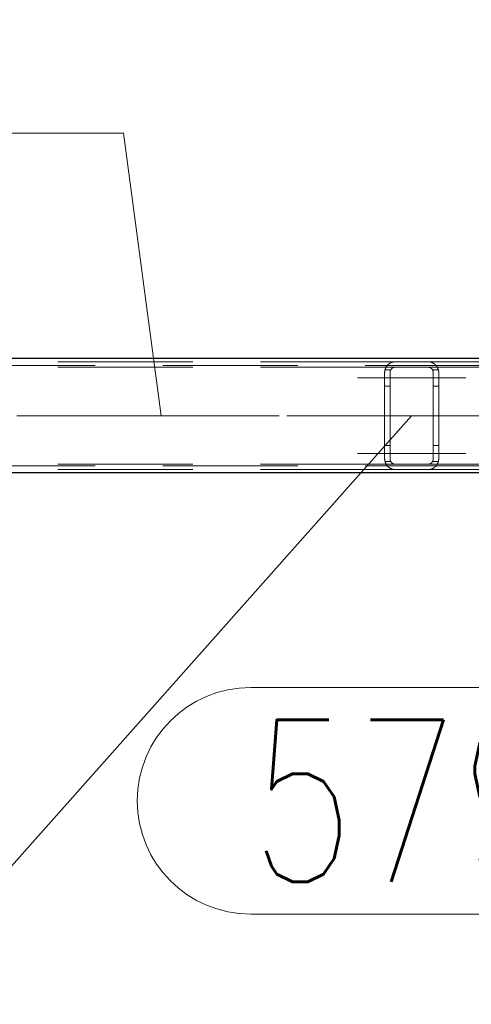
# Model space of a CAD drawing. Header units: millimetres. Extents: x -845 to -83, y 8759 to 9255.
# Tile 170 of 197: x -275 to -266, y 8994 to 9012. Entities that reach past the tile are written whole.
import ezdxf

# ---------------------------------------------------------------- set-up
doc = ezdxf.new("R2010")
doc.units = ezdxf.units.MM
doc.header["$LTSCALE"] = 10
doc.linetypes.add('HIDDEN', pattern=[0.375, 0.25, -0.125])
doc.linetypes.add('MITTE', pattern=[2, 1.25, -0.25, 0.25, -0.25])
for name, color, linetype, lineweight in [('PS_Hidden', 2, 'HIDDEN', 9), ('PS_Mid', 5, 'MITTE', 15), ('PS_Pos', 1, 'Continuous', 15), ('PS_Shape', 161, 'Continuous', 30), ('PS_SOLID', 7, 'Continuous', 30)]:
    doc.layers.add(name, color=color, linetype=linetype, lineweight=lineweight)
doc.styles.add('simplex', font='simplex.shx', dxfattribs={"width": 0.75})

# ---------------------------------------------------------------- blocks, each defined once
blk = doc.blocks.new('*X443')
at = {"layer": 'PS_Hidden', "color": 2, "linetype": 'HIDDEN'}
for p, q in [((-239.484, 9005.738), (-286.72, 9005.738)), ((-267.675, 9005.808), (-276.872, 9005.808)), ((-267.675, 9005.708), (-276.872, 9005.708)), ((-267.87, 9005.651), (-267.869, 9005.656)), ((-267.869, 9005.656), (-267.868, 9005.66)), ((-267.868, 9005.66), (-267.867, 9005.664)), ((-267.761, 9005.658), (-267.868, 9005.658)), ((-267.867, 9005.664), (-267.865, 9005.669)), ((-267.865, 9005.669), (-267.864, 9005.673)), ((-267.864, 9005.673), (-267.862, 9005.677)), ((-267.862, 9005.677), (-267.861, 9005.681)), ((-267.861, 9005.681), (-267.859, 9005.685)), ((-267.859, 9005.685), (-267.857, 9005.689)), ((-267.857, 9005.689), (-267.856, 9005.694)), ((-267.856, 9005.694), (-267.854, 9005.698)), ((-267.854, 9005.698), (-267.851, 9005.702)), ((-267.851, 9005.702), (-267.849, 9005.706)), ((-267.849, 9005.706), (-267.847, 9005.709)), ((-267.847, 9005.709), (-267.845, 9005.713)), ((-267.845, 9005.713), (-267.842, 9005.717)), ((-267.842, 9005.717), (-267.84, 9005.721)), ((-267.84, 9005.721), (-267.837, 9005.725)), ((-267.837, 9005.725), (-267.835, 9005.728)), ((-267.835, 9005.728), (-267.832, 9005.732)), ((-267.832, 9005.732), (-267.829, 9005.735)), ((-267.829, 9005.735), (-267.826, 9005.739)), ((-267.826, 9005.739), (-267.823, 9005.742)), ((-267.823, 9005.742), (-267.82, 9005.746)), ((-267.82, 9005.746), (-267.817, 9005.749)), ((-267.817, 9005.749), (-267.813, 9005.752)), ((-267.813, 9005.752), (-267.81, 9005.755)), ((-267.81, 9005.755), (-267.807, 9005.758)), ((-267.807, 9005.758), (-267.803, 9005.761)), ((-267.803, 9005.761), (-267.799, 9005.764)), ((-267.799, 9005.764), (-267.796, 9005.767)), ((-267.796, 9005.767), (-267.792, 9005.77)), ((-267.792, 9005.77), (-267.788, 9005.773)), ((-267.788, 9005.773), (-267.783, 9005.776)), ((-267.783, 9005.776), (-267.779, 9005.779)), ((-267.779, 9005.779), (-267.774, 9005.781)), ((-267.774, 9005.781), (-267.769, 9005.784)), ((-267.769, 9005.784), (-267.764, 9005.787)), ((-267.764, 9005.787), (-267.759, 9005.789)), ((-267.763, 9005.655), (-267.764, 9005.653)), ((-267.762, 9005.657), (-267.763, 9005.655)), ((-267.761, 9005.659), (-267.762, 9005.657)), ((-267.76, 9005.66), (-267.761, 9005.659)), ((-267.759, 9005.662), (-267.76, 9005.66)), ((-267.759, 9005.789), (-267.753, 9005.792)), ((-267.757, 9005.664), (-267.759, 9005.662)), ((-267.756, 9005.666), (-267.757, 9005.664)), ((-267.755, 9005.668), (-267.756, 9005.666)), ((-267.753, 9005.67), (-267.755, 9005.668)), ((-267.753, 9005.792), (-267.748, 9005.794)), ((-267.752, 9005.672), (-267.753, 9005.67)), ((-267.75, 9005.674), (-267.752, 9005.672)), ((-267.749, 9005.675), (-267.75, 9005.674)), ((-267.747, 9005.677), (-267.749, 9005.675)), ((-267.748, 9005.794), (-267.742, 9005.796)), ((-267.745, 9005.679), (-267.747, 9005.677)), ((-267.743, 9005.681), (-267.745, 9005.679)), ((-267.742, 9005.682), (-267.743, 9005.681)), ((-267.742, 9005.796), (-267.736, 9005.798)), ((-267.74, 9005.684), (-267.742, 9005.682)), ((-267.738, 9005.686), (-267.74, 9005.684)), ((-267.736, 9005.687), (-267.738, 9005.686)), ((-267.736, 9005.798), (-267.73, 9005.8)), ((-267.733, 9005.689), (-267.736, 9005.687)), ((-267.731, 9005.691), (-267.733, 9005.689)), ((-267.729, 9005.692), (-267.731, 9005.691)), ((-267.73, 9005.8), (-267.723, 9005.802)), ((-267.726, 9005.694), (-267.729, 9005.692)), ((-267.723, 9005.695), (-267.726, 9005.694)), ((-267.723, 9005.802), (-267.717, 9005.803)), ((-267.721, 9005.697), (-267.723, 9005.695)), ((-267.718, 9005.698), (-267.721, 9005.697)), ((-267.715, 9005.699), (-267.718, 9005.698)), ((-267.717, 9005.803), (-267.71, 9005.805)), ((-267.712, 9005.701), (-267.715, 9005.699)), ((-267.709, 9005.702), (-267.712, 9005.701)), ((-267.71, 9005.805), (-267.702, 9005.806)), ((-267.706, 9005.703), (-267.709, 9005.702)), ((-267.703, 9005.704), (-267.706, 9005.703)), ((-267.7, 9005.705), (-267.703, 9005.704)), ((-267.702, 9005.806), (-267.695, 9005.807)), ((-267.697, 9005.705), (-267.7, 9005.705)), ((-267.694, 9005.706), (-267.697, 9005.705)), ((-267.695, 9005.807), (-267.688, 9005.807)), ((-267.69, 9005.707), (-267.694, 9005.706)), ((-267.687, 9005.707), (-267.69, 9005.707)), ((-267.688, 9005.807), (-267.681, 9005.808)), ((-267.684, 9005.708), (-267.687, 9005.707)), ((-267.681, 9005.708), (-267.684, 9005.708)), ((-267.681, 9005.808), (-267.675, 9005.808)), ((-267.678, 9005.708), (-267.681, 9005.708)), ((-267.675, 9005.708), (-267.678, 9005.708)), ((-267.675, 9005.808), (-267.075, 9005.808)), ((-267.675, 9005.808), (-267.675, 9005.808)), ((-267.075, 9005.708), (-267.675, 9005.708)), ((-257.321, 9005.808), (-267.075, 9005.808)), ((-267.075, 9005.808), (-267.067, 9005.808)), ((-257.53, 9005.708), (-267.075, 9005.708)), ((-267.071, 9005.708), (-267.075, 9005.708)), ((-267.068, 9005.708), (-267.071, 9005.708)), ((-267.064, 9005.707), (-267.068, 9005.708)), ((-267.067, 9005.808), (-267.06, 9005.807)), ((-267.061, 9005.707), (-267.064, 9005.707)), ((-267.058, 9005.706), (-267.061, 9005.707)), ((-267.06, 9005.807), (-267.052, 9005.807)), ((-267.054, 9005.706), (-267.058, 9005.706)), ((-267.051, 9005.705), (-267.054, 9005.706)), ((-267.052, 9005.807), (-267.045, 9005.806)), ((-267.048, 9005.704), (-267.051, 9005.705)), ((-267.045, 9005.703), (-267.048, 9005.704)), ((-267.045, 9005.806), (-267.039, 9005.805)), ((-267.043, 9005.703), (-267.045, 9005.703)), ((-267.04, 9005.702), (-267.043, 9005.703)), ((-267.037, 9005.701), (-267.04, 9005.702)), ((-267.039, 9005.805), (-267.032, 9005.803)), ((-267.035, 9005.7), (-267.037, 9005.701)), ((-267.033, 9005.699), (-267.035, 9005.7)), ((-267.03, 9005.697), (-267.033, 9005.699)), ((-267.032, 9005.803), (-267.026, 9005.802)), ((-267.028, 9005.696), (-267.03, 9005.697)), ((-267.026, 9005.695), (-267.028, 9005.696)), ((-267.026, 9005.802), (-267.021, 9005.8)), ((-267.023, 9005.694), (-267.026, 9005.695)), ((-267.021, 9005.692), (-267.023, 9005.694)), ((-267.021, 9005.8), (-267.015, 9005.799)), ((-267.019, 9005.691), (-267.021, 9005.692)), ((-267.017, 9005.689), (-267.019, 9005.691)), ((-267.015, 9005.688), (-267.017, 9005.689)), ((-267.015, 9005.799), (-267.01, 9005.797)), ((-267.013, 9005.686), (-267.015, 9005.688)), ((-267.011, 9005.685), (-267.013, 9005.686)), ((-267.009, 9005.683), (-267.011, 9005.685)), ((-267.01, 9005.797), (-267.005, 9005.795)), ((-267.007, 9005.682), (-267.009, 9005.683)), ((-267.006, 9005.68), (-267.007, 9005.682)), ((-267.004, 9005.679), (-267.006, 9005.68)), ((-267.005, 9005.795), (-267, 9005.794)), ((-267.002, 9005.677), (-267.004, 9005.679)), ((-267.001, 9005.675), (-267.002, 9005.677)), ((-267, 9005.674), (-267.001, 9005.675)), ((-267, 9005.794), (-266.996, 9005.792)), ((-266.998, 9005.672), (-267, 9005.674)), ((-266.997, 9005.67), (-266.998, 9005.672)), ((-266.995, 9005.669), (-266.997, 9005.67)), ((-266.996, 9005.792), (-266.991, 9005.79)), ((-266.994, 9005.667), (-266.995, 9005.669)), ((-266.993, 9005.665), (-266.994, 9005.667)), ((-266.991, 9005.663), (-266.993, 9005.665)), ((-266.991, 9005.79), (-266.987, 9005.787)), ((-266.99, 9005.661), (-266.991, 9005.663)), ((-266.989, 9005.659), (-266.99, 9005.661)), ((-266.988, 9005.657), (-266.989, 9005.659)), ((-266.988, 9005.658), (-266.881, 9005.658)), ((-266.987, 9005.655), (-266.988, 9005.657)), ((-266.987, 9005.787), (-266.982, 9005.785)), ((-266.986, 9005.653), (-266.987, 9005.655)), ((-266.982, 9005.785), (-266.978, 9005.783)), ((-266.978, 9005.783), (-266.974, 9005.78)), ((-266.974, 9005.78), (-266.969, 9005.778)), ((-266.969, 9005.778), (-266.965, 9005.775)), ((-266.965, 9005.775), (-266.961, 9005.773)), ((-266.961, 9005.773), (-266.958, 9005.77)), ((-266.958, 9005.77), (-266.954, 9005.767)), ((-266.954, 9005.767), (-266.95, 9005.764)), ((-266.95, 9005.764), (-266.947, 9005.762)), ((-266.947, 9005.762), (-266.943, 9005.759)), ((-266.943, 9005.759), (-266.94, 9005.756)), ((-266.94, 9005.756), (-266.937, 9005.753)), ((-266.937, 9005.753), (-266.934, 9005.75)), ((-266.934, 9005.75), (-266.931, 9005.747)), ((-266.931, 9005.747), (-266.928, 9005.744)), ((-266.928, 9005.744), (-266.925, 9005.741)), ((-266.925, 9005.741), (-266.922, 9005.737)), ((-266.922, 9005.737), (-266.92, 9005.734)), ((-266.92, 9005.734), (-266.917, 9005.73)), ((-266.917, 9005.73), (-266.914, 9005.727)), ((-266.914, 9005.727), (-266.912, 9005.723)), ((-266.912, 9005.723), (-266.909, 9005.72)), ((-266.909, 9005.72), (-266.906, 9005.716)), ((-266.906, 9005.716), (-266.904, 9005.712)), ((-266.904, 9005.712), (-266.902, 9005.708)), ((-266.902, 9005.708), (-266.899, 9005.704)), ((-266.899, 9005.704), (-266.897, 9005.7)), ((-266.897, 9005.7), (-266.895, 9005.695)), ((-266.895, 9005.695), (-266.893, 9005.691)), ((-266.893, 9005.691), (-266.891, 9005.687)), ((-266.891, 9005.687), (-266.889, 9005.682)), ((-266.889, 9005.682), (-266.888, 9005.678)), ((-266.888, 9005.678), (-266.886, 9005.673)), ((-266.886, 9005.673), (-266.884, 9005.668)), ((-266.884, 9005.668), (-266.883, 9005.664)), ((-266.883, 9005.664), (-266.881, 9005.659)), ((-266.881, 9005.659), (-266.88, 9005.654)), ((-266.88, 9005.654), (-266.879, 9005.649)), ((-267.875, 9005.617), (-267.874, 9005.621)), ((-267.875, 9005.612), (-267.875, 9005.617)), ((-267.875, 9005.608), (-267.875, 9005.612)), ((-267.875, 9004.008), (-267.875, 9005.608)), ((-267.874, 9005.63), (-267.873, 9005.634)), ((-267.874, 9005.625), (-267.874, 9005.63)), ((-267.874, 9005.621), (-267.874, 9005.625)), ((-267.873, 9005.634), (-267.872, 9005.638)), ((-267.872, 9005.643), (-267.871, 9005.647)), ((-267.872, 9005.638), (-267.872, 9005.643)), ((-267.871, 9005.647), (-267.87, 9005.651)), ((-267.774, 9005.616), (-267.775, 9005.614)), ((-267.775, 9005.614), (-267.775, 9005.612)), ((-267.775, 9005.612), (-267.775, 9005.61)), ((-267.775, 9005.61), (-267.775, 9005.608)), ((-267.775, 9005.608), (-267.775, 9005.608)), ((-267.775, 9005.608), (-267.775, 9004.008)), ((-267.773, 9005.624), (-267.774, 9005.622)), ((-267.774, 9005.622), (-267.774, 9005.62)), ((-267.774, 9005.62), (-267.774, 9005.618)), ((-267.774, 9005.618), (-267.774, 9005.616)), ((-267.772, 9005.63), (-267.773, 9005.628)), ((-267.773, 9005.628), (-267.773, 9005.626)), ((-267.773, 9005.626), (-267.773, 9005.624)), ((-267.771, 9005.634), (-267.772, 9005.632)), ((-267.772, 9005.632), (-267.772, 9005.63)), ((-267.77, 9005.638), (-267.771, 9005.636)), ((-267.771, 9005.636), (-267.771, 9005.634)), ((-267.769, 9005.64), (-267.77, 9005.638)), ((-267.768, 9005.644), (-267.769, 9005.642)), ((-267.769, 9005.642), (-267.769, 9005.64)), ((-267.767, 9005.647), (-267.768, 9005.644)), ((-267.766, 9005.649), (-267.767, 9005.647)), ((-267.765, 9005.651), (-267.766, 9005.649)), ((-267.764, 9005.653), (-267.765, 9005.651)), ((-266.985, 9005.651), (-266.986, 9005.653)), ((-266.984, 9005.649), (-266.985, 9005.651)), ((-266.983, 9005.647), (-266.984, 9005.649)), ((-266.982, 9005.645), (-266.983, 9005.647)), ((-266.981, 9005.642), (-266.982, 9005.645)), ((-266.98, 9005.64), (-266.981, 9005.642)), ((-266.98, 9005.638), (-266.98, 9005.64)), ((-266.979, 9005.636), (-266.98, 9005.638)), ((-266.978, 9005.634), (-266.979, 9005.636)), ((-266.978, 9005.631), (-266.978, 9005.634)), ((-266.977, 9005.629), (-266.978, 9005.631)), ((-266.977, 9005.627), (-266.977, 9005.629)), ((-266.976, 9005.624), (-266.977, 9005.627)), ((-266.976, 9005.622), (-266.976, 9005.624)), ((-266.975, 9005.62), (-266.976, 9005.622)), ((-266.975, 9005.617), (-266.975, 9005.62)), ((-266.975, 9005.615), (-266.975, 9005.617)), ((-266.975, 9005.613), (-266.975, 9005.615)), ((-266.975, 9005.61), (-266.975, 9005.613)), ((-266.975, 9005.608), (-266.975, 9005.61)), ((-266.975, 9004.008), (-266.975, 9005.608)), ((-266.879, 9005.649), (-266.878, 9005.644)), ((-266.878, 9005.644), (-266.877, 9005.639)), ((-266.877, 9005.639), (-266.877, 9005.634)), ((-266.877, 9005.634), (-266.876, 9005.629)), ((-266.876, 9005.629), (-266.875, 9005.624)), ((-266.875, 9005.624), (-266.875, 9005.619)), ((-266.875, 9005.619), (-266.875, 9005.613)), ((-266.875, 9005.613), (-266.875, 9005.608)), ((-266.875, 9005.608), (-266.875, 9005.608)), ((-266.875, 9005.608), (-266.875, 9004.008)), ((-267.775, 9005.358), (-267.875, 9005.358)), ((-266.975, 9005.358), (-266.875, 9005.358)), ((-267.775, 9004.258), (-267.875, 9004.258)), ((-266.975, 9004.258), (-266.875, 9004.258)), ((-239.484, 9003.878), (-286.72, 9003.878)), ((-267.675, 9003.908), (-276.872, 9003.908)), ((-267.875, 9004.004), (-267.875, 9004.008)), ((-267.875, 9003.999), (-267.875, 9004.004)), ((-267.874, 9003.995), (-267.875, 9003.999)), ((-267.874, 9003.991), (-267.874, 9003.995)), ((-267.874, 9003.986), (-267.874, 9003.991)), ((-267.873, 9003.982), (-267.874, 9003.986)), ((-267.872, 9003.978), (-267.873, 9003.982)), ((-267.872, 9003.973), (-267.872, 9003.978)), ((-267.871, 9003.969), (-267.872, 9003.973)), ((-267.87, 9003.965), (-267.871, 9003.969)), ((-267.869, 9003.96), (-267.87, 9003.965)), ((-267.868, 9003.956), (-267.869, 9003.96)), ((-267.761, 9003.958), (-267.868, 9003.958)), ((-267.867, 9003.952), (-267.868, 9003.956)), ((-267.865, 9003.947), (-267.867, 9003.952)), ((-267.864, 9003.943), (-267.865, 9003.947)), ((-267.862, 9003.939), (-267.864, 9003.943)), ((-267.861, 9003.935), (-267.862, 9003.939)), ((-267.859, 9003.931), (-267.861, 9003.935)), ((-267.857, 9003.926), (-267.859, 9003.931)), ((-267.856, 9003.922), (-267.857, 9003.926)), ((-267.854, 9003.918), (-267.856, 9003.922)), ((-267.851, 9003.914), (-267.854, 9003.918)), ((-267.849, 9003.91), (-267.851, 9003.914)), ((-267.847, 9003.906), (-267.849, 9003.91)), ((-267.845, 9003.903), (-267.847, 9003.906)), ((-267.842, 9003.899), (-267.845, 9003.903)), ((-267.84, 9003.895), (-267.842, 9003.899)), ((-267.837, 9003.891), (-267.84, 9003.895)), ((-267.835, 9003.888), (-267.837, 9003.891)), ((-267.832, 9003.884), (-267.835, 9003.888)), ((-267.829, 9003.881), (-267.832, 9003.884)), ((-267.826, 9003.877), (-267.829, 9003.881)), ((-267.823, 9003.874), (-267.826, 9003.877)), ((-267.82, 9003.87), (-267.823, 9003.874)), ((-267.817, 9003.867), (-267.82, 9003.87)), ((-267.813, 9003.864), (-267.817, 9003.867)), ((-267.81, 9003.861), (-267.813, 9003.864)), ((-267.807, 9003.858), (-267.81, 9003.861)), ((-267.803, 9003.854), (-267.807, 9003.858)), ((-267.799, 9003.852), (-267.803, 9003.854)), ((-267.796, 9003.849), (-267.799, 9003.852)), ((-267.792, 9003.846), (-267.796, 9003.849)), ((-267.788, 9003.843), (-267.792, 9003.846)), ((-267.783, 9003.84), (-267.788, 9003.843)), ((-267.779, 9003.837), (-267.783, 9003.84)), ((-267.774, 9003.834), (-267.779, 9003.837)), ((-267.775, 9004.008), (-267.775, 9004.006)), ((-267.775, 9004.006), (-267.775, 9004.004)), ((-267.775, 9004.004), (-267.775, 9004.002)), ((-267.775, 9004.002), (-267.774, 9004)), ((-267.774, 9004), (-267.774, 9003.998)), ((-267.774, 9003.998), (-267.774, 9003.996)), ((-267.774, 9003.996), (-267.774, 9003.994)), ((-267.774, 9003.994), (-267.773, 9003.992)), ((-267.769, 9003.832), (-267.774, 9003.834)), ((-267.773, 9003.992), (-267.773, 9003.99)), ((-267.773, 9003.99), (-267.773, 9003.988)), ((-267.773, 9003.988), (-267.772, 9003.986)), ((-267.772, 9003.986), (-267.772, 9003.984)), ((-267.772, 9003.984), (-267.771, 9003.982)), ((-267.771, 9003.982), (-267.771, 9003.98)), ((-267.771, 9003.98), (-267.77, 9003.978)), ((-267.77, 9003.978), (-267.769, 9003.975)), ((-267.769, 9003.975), (-267.769, 9003.973)), ((-267.769, 9003.973), (-267.768, 9003.971)), ((-267.764, 9003.829), (-267.769, 9003.832)), ((-267.768, 9003.971), (-267.767, 9003.969)), ((-267.767, 9003.969), (-267.766, 9003.967)), ((-267.766, 9003.967), (-267.765, 9003.965)), ((-267.765, 9003.965), (-267.764, 9003.963)), ((-267.764, 9003.963), (-267.763, 9003.961)), ((-267.759, 9003.826), (-267.764, 9003.829)), ((-267.763, 9003.961), (-267.762, 9003.959)), ((-267.762, 9003.959), (-267.761, 9003.957)), ((-267.761, 9003.957), (-267.76, 9003.955)), ((-267.76, 9003.955), (-267.759, 9003.953)), ((-267.759, 9003.953), (-267.757, 9003.952)), ((-267.757, 9003.952), (-267.756, 9003.95)), ((-267.756, 9003.95), (-267.755, 9003.948)), ((-267.755, 9003.948), (-267.753, 9003.946)), ((-267.753, 9003.946), (-267.752, 9003.944)), ((-267.752, 9003.944), (-267.75, 9003.942)), ((-267.75, 9003.942), (-267.749, 9003.94)), ((-267.749, 9003.94), (-267.747, 9003.939)), ((-267.747, 9003.939), (-267.745, 9003.937)), ((-267.745, 9003.937), (-267.743, 9003.935)), ((-267.743, 9003.935), (-267.742, 9003.934)), ((-267.742, 9003.934), (-267.74, 9003.932)), ((-267.74, 9003.932), (-267.738, 9003.93)), ((-267.738, 9003.93), (-267.736, 9003.929)), ((-267.736, 9003.929), (-267.733, 9003.927)), ((-267.733, 9003.927), (-267.731, 9003.925)), ((-267.731, 9003.925), (-267.729, 9003.924)), ((-267.729, 9003.924), (-267.726, 9003.922)), ((-267.726, 9003.922), (-267.723, 9003.921)), ((-267.723, 9003.921), (-267.721, 9003.919)), ((-267.721, 9003.919), (-267.718, 9003.918)), ((-267.718, 9003.918), (-267.715, 9003.916)), ((-267.715, 9003.916), (-267.712, 9003.915)), ((-267.712, 9003.915), (-267.709, 9003.914)), ((-267.709, 9003.914), (-267.706, 9003.913)), ((-267.706, 9003.913), (-267.703, 9003.912)), ((-267.703, 9003.912), (-267.7, 9003.911)), ((-267.7, 9003.911), (-267.697, 9003.91)), ((-267.697, 9003.91), (-267.694, 9003.91)), ((-267.694, 9003.91), (-267.69, 9003.909)), ((-267.69, 9003.909), (-267.687, 9003.909)), ((-267.687, 9003.909), (-267.684, 9003.908)), ((-267.684, 9003.908), (-267.681, 9003.908)), ((-267.681, 9003.908), (-267.678, 9003.908)), ((-267.678, 9003.908), (-267.675, 9003.908)), ((-267.675, 9003.908), (-267.075, 9003.908)), ((-267.675, 9003.908), (-267.675, 9003.908)), ((-257.53, 9003.908), (-267.075, 9003.908)), ((-267.075, 9003.908), (-267.071, 9003.908)), ((-267.071, 9003.908), (-267.068, 9003.908)), ((-267.068, 9003.908), (-267.064, 9003.909)), ((-267.064, 9003.909), (-267.061, 9003.909)), ((-267.061, 9003.909), (-267.058, 9003.909)), ((-267.058, 9003.909), (-267.054, 9003.91)), ((-267.054, 9003.91), (-267.051, 9003.911)), ((-267.051, 9003.911), (-267.048, 9003.912)), ((-267.048, 9003.912), (-267.045, 9003.912)), ((-267.045, 9003.912), (-267.043, 9003.913)), ((-267.043, 9003.913), (-267.04, 9003.914)), ((-267.04, 9003.914), (-267.037, 9003.915)), ((-267.037, 9003.915), (-267.035, 9003.916)), ((-267.035, 9003.916), (-267.033, 9003.917)), ((-267.033, 9003.917), (-267.03, 9003.918)), ((-267.03, 9003.918), (-267.028, 9003.92)), ((-267.028, 9003.92), (-267.026, 9003.921)), ((-267.026, 9003.921), (-267.023, 9003.922)), ((-267.023, 9003.922), (-267.021, 9003.924)), ((-267.021, 9003.924), (-267.019, 9003.925)), ((-267.019, 9003.925), (-267.017, 9003.927)), ((-267.017, 9003.927), (-267.015, 9003.928)), ((-267.015, 9003.928), (-267.013, 9003.93)), ((-267.013, 9003.93), (-267.011, 9003.931)), ((-267.011, 9003.931), (-267.009, 9003.933)), ((-267.009, 9003.933), (-267.007, 9003.934)), ((-267.007, 9003.934), (-267.006, 9003.936)), ((-267.006, 9003.936), (-267.004, 9003.937)), ((-267.004, 9003.937), (-267.002, 9003.939)), ((-267.002, 9003.939), (-267.001, 9003.94)), ((-267.001, 9003.94), (-267, 9003.942)), ((-267, 9003.942), (-266.998, 9003.944)), ((-266.998, 9003.944), (-266.997, 9003.946)), ((-266.997, 9003.946), (-266.995, 9003.947)), ((-266.995, 9003.947), (-266.994, 9003.949)), ((-266.994, 9003.949), (-266.993, 9003.951)), ((-266.993, 9003.951), (-266.991, 9003.953)), ((-266.991, 9003.953), (-266.99, 9003.955)), ((-266.987, 9003.828), (-266.991, 9003.826)), ((-266.99, 9003.955), (-266.989, 9003.957)), ((-266.989, 9003.957), (-266.988, 9003.959)), ((-266.988, 9003.959), (-266.987, 9003.961)), ((-266.988, 9003.958), (-266.881, 9003.958)), ((-266.987, 9003.961), (-266.986, 9003.963)), ((-266.982, 9003.831), (-266.987, 9003.828)), ((-266.986, 9003.963), (-266.985, 9003.965)), ((-266.985, 9003.965), (-266.984, 9003.967)), ((-266.984, 9003.967), (-266.983, 9003.969)), ((-266.983, 9003.969), (-266.982, 9003.971)), ((-266.982, 9003.971), (-266.981, 9003.973)), ((-266.978, 9003.833), (-266.982, 9003.831)), ((-266.981, 9003.973), (-266.98, 9003.976)), ((-266.98, 9003.978), (-266.979, 9003.98)), ((-266.98, 9003.976), (-266.98, 9003.978)), ((-266.979, 9003.98), (-266.978, 9003.982)), ((-266.978, 9003.985), (-266.977, 9003.987)), ((-266.978, 9003.982), (-266.978, 9003.985)), ((-266.974, 9003.835), (-266.978, 9003.833)), ((-266.977, 9003.989), (-266.976, 9003.991)), ((-266.977, 9003.987), (-266.977, 9003.989)), ((-266.976, 9003.994), (-266.975, 9003.996)), ((-266.976, 9003.991), (-266.976, 9003.994)), ((-266.975, 9004.006), (-266.975, 9004.008)), ((-266.975, 9004.003), (-266.975, 9004.006)), ((-266.975, 9004.001), (-266.975, 9004.003)), ((-266.975, 9003.998), (-266.975, 9004.001)), ((-266.975, 9003.996), (-266.975, 9003.998)), ((-266.969, 9003.838), (-266.974, 9003.835)), ((-266.965, 9003.841), (-266.969, 9003.838)), ((-266.961, 9003.843), (-266.965, 9003.841)), ((-266.958, 9003.846), (-266.961, 9003.843)), ((-266.954, 9003.849), (-266.958, 9003.846)), ((-266.95, 9003.851), (-266.954, 9003.849)), ((-266.947, 9003.854), (-266.95, 9003.851)), ((-266.943, 9003.857), (-266.947, 9003.854)), ((-266.94, 9003.86), (-266.943, 9003.857)), ((-266.937, 9003.863), (-266.94, 9003.86)), ((-266.934, 9003.866), (-266.937, 9003.863)), ((-266.931, 9003.869), (-266.934, 9003.866)), ((-266.928, 9003.872), (-266.931, 9003.869)), ((-266.925, 9003.875), (-266.928, 9003.872)), ((-266.922, 9003.879), (-266.925, 9003.875)), ((-266.92, 9003.882), (-266.922, 9003.879)), ((-266.917, 9003.885), (-266.92, 9003.882)), ((-266.914, 9003.889), (-266.917, 9003.885)), ((-266.912, 9003.893), (-266.914, 9003.889)), ((-266.909, 9003.896), (-266.912, 9003.893)), ((-266.906, 9003.9), (-266.909, 9003.896)), ((-266.904, 9003.904), (-266.906, 9003.9)), ((-266.902, 9003.908), (-266.904, 9003.904)), ((-266.899, 9003.912), (-266.902, 9003.908)), ((-266.897, 9003.916), (-266.899, 9003.912)), ((-266.895, 9003.921), (-266.897, 9003.916)), ((-266.893, 9003.925), (-266.895, 9003.921)), ((-266.891, 9003.929), (-266.893, 9003.925)), ((-266.889, 9003.934), (-266.891, 9003.929)), ((-266.888, 9003.938), (-266.889, 9003.934)), ((-266.886, 9003.943), (-266.888, 9003.938)), ((-266.884, 9003.947), (-266.886, 9003.943)), ((-266.883, 9003.952), (-266.884, 9003.947)), ((-266.881, 9003.957), (-266.883, 9003.952)), ((-266.88, 9003.962), (-266.881, 9003.957)), ((-266.879, 9003.967), (-266.88, 9003.962)), ((-266.878, 9003.972), (-266.879, 9003.967)), ((-266.877, 9003.977), (-266.878, 9003.972)), ((-266.876, 9003.987), (-266.877, 9003.982)), ((-266.877, 9003.982), (-266.877, 9003.977)), ((-266.875, 9003.992), (-266.876, 9003.987)), ((-266.875, 9004.008), (-266.875, 9004.003)), ((-266.875, 9004.003), (-266.875, 9003.997)), ((-266.875, 9003.997), (-266.875, 9003.992)), ((-267.675, 9003.808), (-276.872, 9003.808)), ((-267.753, 9003.824), (-267.759, 9003.826)), ((-267.748, 9003.822), (-267.753, 9003.824)), ((-267.742, 9003.82), (-267.748, 9003.822)), ((-267.736, 9003.818), (-267.742, 9003.82)), ((-267.73, 9003.816), (-267.736, 9003.818)), ((-267.723, 9003.814), (-267.73, 9003.816)), ((-267.717, 9003.812), (-267.723, 9003.814)), ((-267.71, 9003.811), (-267.717, 9003.812)), ((-267.702, 9003.81), (-267.71, 9003.811)), ((-267.695, 9003.809), (-267.702, 9003.81)), ((-267.688, 9003.808), (-267.695, 9003.809)), ((-267.681, 9003.808), (-267.688, 9003.808)), ((-267.675, 9003.808), (-267.681, 9003.808)), ((-267.075, 9003.808), (-267.675, 9003.808)), ((-257.321, 9003.808), (-267.075, 9003.808)), ((-267.067, 9003.808), (-267.075, 9003.808)), ((-267.075, 9003.808), (-267.075, 9003.808)), ((-267.06, 9003.809), (-267.067, 9003.808)), ((-267.052, 9003.809), (-267.06, 9003.809)), ((-267.045, 9003.81), (-267.052, 9003.809)), ((-267.039, 9003.811), (-267.045, 9003.81)), ((-267.032, 9003.812), (-267.039, 9003.811)), ((-267.026, 9003.814), (-267.032, 9003.812)), ((-267.021, 9003.815), (-267.026, 9003.814)), ((-267.015, 9003.817), (-267.021, 9003.815)), ((-267.01, 9003.819), (-267.015, 9003.817)), ((-267.005, 9003.82), (-267.01, 9003.819)), ((-267, 9003.822), (-267.005, 9003.82)), ((-266.996, 9003.824), (-267, 9003.822)), ((-266.991, 9003.826), (-266.996, 9003.824))]:
    blk.add_line(p, q, dxfattribs=at)
at = {"layer": 'PS_Mid', "color": 5, "linetype": 'MITTE'}
for p, q in [((-268.375, 9005.508), (-267.275, 9005.508)), ((-268.375, 9005.508), (-267.275, 9005.508)), ((-266.375, 9005.508), (-267.489, 9005.508)), ((-266.375, 9005.508), (-267.475, 9005.508)), ((-237.186, 9004.808), (-289.433, 9004.808)), ((-254.826, 9004.808), (-289.214, 9004.808)), ((-267.375, 9004.808), (-267.375, 9004.808)), ((-268.375, 9004.108), (-267.275, 9004.108)), ((-268.375, 9004.108), (-267.275, 9004.108)), ((-266.375, 9004.108), (-267.489, 9004.108)), ((-266.375, 9004.108), (-267.475, 9004.108))]:
    blk.add_line(p, q, dxfattribs=at)
at = {"layer": 'PS_SOLID', "color": 7, "linetype": 'Continuous'}
for p, q in [((-239.484, 9005.868), (-286.72, 9005.868)), ((-239.484, 9003.748), (-286.72, 9003.748))]:
    blk.add_line(p, q, dxfattribs=at)
blk = doc.blocks.new('*X453')
at = {"color": 1}
for p, q in [((-256.97, 9004.736), (-257.576, 8997.67)), ((-270.355, 8999.77), (-264.676, 8999.77)), ((-262.576, 8997.67), (-257.576, 8997.67)), ((-270.355, 8995.57), (-264.676, 8995.57))]:
    blk.add_line(p, q, dxfattribs=at)
for centre, start, end in [((-270.355, 8997.67), 90, 270), ((-264.676, 8997.67), 270, 90)]:
    blk.add_arc(centre, 2.1, start, end, dxfattribs=at)
at = {"color": 30, "style": 'simplex', "width": 0.75}
blk.add_text('579', height=3, dxfattribs=at).set_placement((-270.355, 8996.17))
blk = doc.blocks.new('*X457')
at = {"color": 1}
for p, q in [((-267.375, 9004.808), (-275.193, 8995.998)), ((-287.971, 8998.098), (-282.293, 8998.098)), ((-280.193, 8995.998), (-275.193, 8995.998)), ((-287.971, 8993.898), (-282.293, 8993.898))]:
    blk.add_line(p, q, dxfattribs=at)
for centre, start, end in [((-287.971, 8995.998), 90, 270), ((-282.293, 8995.998), 270, 90)]:
    blk.add_arc(centre, 2.1, start, end, dxfattribs=at)
at = {"color": 30, "style": 'simplex', "width": 0.75}
blk.add_text('589', height=3, dxfattribs=at).set_placement((-287.971, 8994.498))
blk = doc.blocks.new('*X458')
at = {"color": 1}
for p, q in [((-285.487, 9012.147), (-279.808, 9012.147)), ((-277.708, 9010.047), (-272.708, 9010.047)), ((-272.013, 9004.808), (-272.708, 9010.047)), ((-285.487, 9007.947), (-279.808, 9007.947))]:
    blk.add_line(p, q, dxfattribs=at)
for centre, start, end in [((-285.487, 9010.047), 90, 270), ((-279.808, 9010.047), 270, 90)]:
    blk.add_arc(centre, 2.1, start, end, dxfattribs=at)
at = {"color": 30, "style": 'simplex', "width": 0.75}
blk.add_text('596', height=3, dxfattribs=at).set_placement((-285.487, 9008.547))

msp = doc.modelspace()

# ---------------------------------------------------------------- block references
at = {"layer": 'PS_Pos'}
for name in ['*X458', '*X457', '*X453']:
    msp.add_blockref(name, (0, 0), dxfattribs=at)
at = {"layer": 'PS_Shape', "color": 31}
msp.add_blockref('*X443', (0, 0), dxfattribs=at)

doc.saveas('drawing.dxf')
